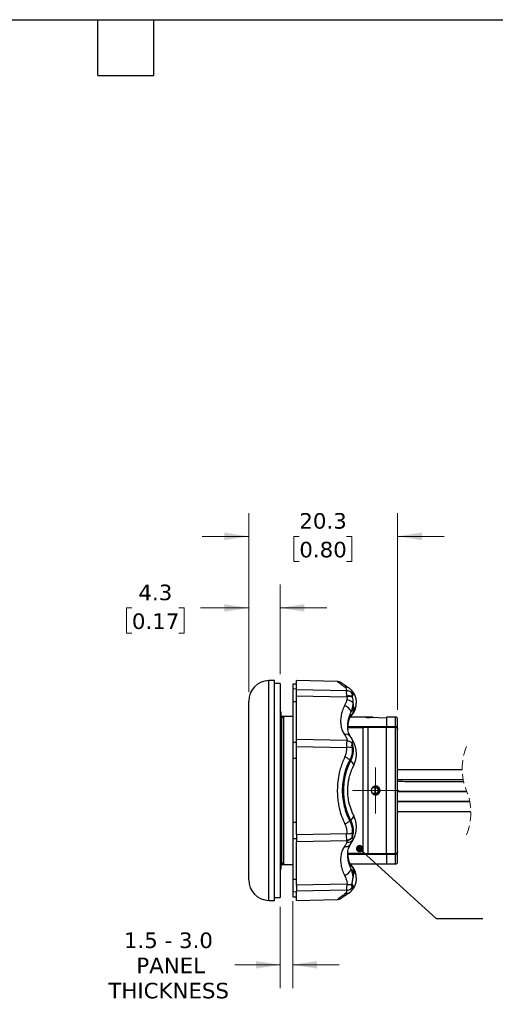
# Model space of a CAD drawing. Header units: millimetres. Extents: x 6 to 273, y 6 to 210.
# Tile 3 of 5: x 125 to 190, y 75 to 210. Entities that reach past the tile are written whole.
import ezdxf

# ---------------------------------------------------------------- set-up
doc = ezdxf.new("R2010")
doc.units = ezdxf.units.MM
doc.linetypes.add('SLD-Dashed', pattern=[1.905, 1.27, -0.635])
doc.linetypes.add('SLD-Solid', pattern=[0])
doc.layers.add('TEXT', color=140, linetype='SLD-Solid', lineweight=25)
doc.styles.add('SLDTEXTSTYLE0', font='VERDANA.TTF')
doc.styles.get("Standard").update_dxf_attribs({"font": 'VERDANA.TTF'})
doc.dimstyles.new('SLDDIMSTYLE2', dxfattribs={"dimtxt": 2.158008, "dimasz": 3.302, "dimexe": 0, "dimexo": 0.0625, "dimgap": 0.539502, "dimtad": 0, "dimtih": 1, "dimtoh": 1, "dimrnd": 1e-09, "dimzin": 12, "dimdsep": 46, "dimtxsty": 'SLDTEXTSTYLE0', "dimsah": 1, "dimcen": 0.09, "dimadec": 0, "dimazin": 3, "dimtfac": 1, "dimtmove": 0, "dimatfit": 0, "dimfxl": 0, "dimfrac": 2, "dimtolj": 1, "dimtzin": 12, "dimarcsym": 0})
doc.dimstyles.new('SLDDIMSTYLE4', dxfattribs={"dimtxt": 0.18, "dimasz": 1.016, "dimexe": 0, "dimexo": 0.0625, "dimgap": 0, "dimtad": 0, "dimtih": 1, "dimtoh": 1, "dimdec": 0, "dimrnd": 1e-09, "dimzin": 0, "dimdsep": 46, "dimtxsty": 'Standard', "dimblk1": 'DOT', "dimblk2": 'DOT', "dimsah": 1, "dimcen": 0.09, "dimadec": 0, "dimazin": 0, "dimtfac": 1.016, "dimtdec": 0, "dimtofl": 0, "dimtmove": 0, "dimatfit": 3, "dimldrblk": 'DOT', "dimfxl": 0, "dimfrac": 2, "dimtolj": 1, "dimtzin": 0, "dimarcsym": 0})

# ---------------------------------------------------------------- blocks, each defined once
blk = doc.blocks.new('_D_2')
at = {"color": 7, "linetype": 'SLD-Solid', "lineweight": 0}
for p, q in [((160.74, 88.62), (160.74, 77.56)), ((162.44, 89.4), (162.44, 77.56)), ((160.74, 80.74), (154.53, 80.74)), ((162.44, 80.74), (168.79, 80.74))]:
    blk.add_line(p, q, dxfattribs=at)
at = {"color": 7, "linetype": 'SLD-Solid', "lineweight": 18}
for points in [[(160.74, 80.74), (157.44, 81.25), (157.44, 80.23)], [(162.44, 80.74), (165.74, 80.23), (165.74, 81.25)]]:
    blk.add_solid(points, dxfattribs=at)
at = {"color": 7, "linetype": 'SLD-Solid', "lineweight": 18, "char_height": 2.117, "attachment_point": 1, "style": 'SLDTEXTSTYLE0'}
for s, insert in [('1.5 - 3.0', (139.43, 85.14)), ('PANEL', (141.13, 81.71)), ('THICKNESS', (137.31, 78.28))]:
    blk.add_mtext(s, dxfattribs=dict(at, insert=insert))
blk = doc.blocks.new('_D_3')
at = {"color": 7, "linetype": 'SLD-Solid', "lineweight": 0}
for p, q in [((156.44, 117.94), (156.44, 132.55)), ((160.74, 120.36), (160.74, 132.55)), ((140.52, 129.38), (139.79, 129.38)), ((139.79, 129.38), (139.79, 125.95)), ((146.93, 129.38), (147.65, 129.38)), ((147.65, 129.38), (147.65, 125.95)), ((156.44, 129.38), (149.85, 129.38)), ((160.74, 129.38), (167.09, 129.38)), ((139.79, 125.95), (140.52, 125.95)), ((147.65, 125.95), (146.93, 125.95))]:
    blk.add_line(p, q, dxfattribs=at)
at = {"color": 7, "linetype": 'SLD-Solid', "lineweight": 18}
for points in [[(156.44, 129.38), (153.14, 129.88), (153.14, 128.87)], [(160.74, 129.38), (164.04, 128.87), (164.04, 129.88)]]:
    blk.add_solid(points, dxfattribs=at)
at = {"color": 7, "linetype": 'SLD-Solid', "lineweight": 18, "char_height": 2.117, "attachment_point": 1, "style": 'SLDTEXTSTYLE0'}
for s, insert in [('4.3', (141.41, 132.55)), ('0.17', (140.52, 128.63))]:
    blk.add_mtext(s, dxfattribs=dict(at, insert=insert))
blk = doc.blocks.new('_D_4')
at = {"color": 7, "linetype": 'SLD-Solid', "lineweight": 0}
for p, q in [((156.44, 117.94), (156.44, 142.31)), ((176.74, 115.47), (176.74, 142.31)), ((156.44, 139.13), (150.09, 139.13)), ((163.34, 139.13), (162.61, 139.13)), ((162.61, 139.13), (162.61, 135.7)), ((169.75, 139.13), (170.48, 139.13)), ((170.48, 139.13), (170.48, 135.7)), ((176.74, 139.13), (183.09, 139.13)), ((162.61, 135.7), (163.34, 135.7)), ((170.48, 135.7), (169.75, 135.7))]:
    blk.add_line(p, q, dxfattribs=at)
at = {"color": 7, "linetype": 'SLD-Solid', "lineweight": 18}
for points in [[(156.44, 139.13), (153.14, 139.64), (153.14, 138.62)], [(176.74, 139.13), (180.04, 138.62), (180.04, 139.64)]]:
    blk.add_solid(points, dxfattribs=at)
at = {"color": 7, "linetype": 'SLD-Solid', "lineweight": 18, "char_height": 2.117, "attachment_point": 1, "style": 'SLDTEXTSTYLE0'}
for s, insert in [('20.3', (163.34, 142.3)), ('0.80', (163.34, 138.39))]:
    blk.add_mtext(s, dxfattribs=dict(at, insert=insert))
blk = doc.blocks.new('_Dot')
at = {"color": 0, "linetype": 'ByBlock', "lineweight": -2}
blk.add_line((-0.5, 0), (-1, 0), dxfattribs=at)
at = {"color": 0, "linetype": 'ByBlock', "const_width": 0.5}
blk.add_lwpolyline([(-0.25, 0, 1), (0.25, 0, 1)], format="xyb", close=True, dxfattribs=at)
blk = doc.blocks.new('SW_CENTERMARKSYMBOL_0')
at = {"color": 0, "linetype": 'SLD-Solid', "lineweight": 18}
for p, q in [((0, 2.54), (0, 3.14)), ((0, 0), (0, 2.54)), ((-2.54, 0), (-3.14, 0)), ((0, 0), (-2.54, 0)), ((0, 0), (0, -2.54)), ((0, 0), (2.54, 0)), ((2.54, 0), (3.14, 0)), ((0, -2.54), (0, -3.14))]:
    blk.add_line(p, q, dxfattribs=at)

msp = doc.modelspace()

# ---------------------------------------------------------------- linework, layer by layer
for p, q in [((159.939, 119.494), (159.198, 119.494)), ((159.198, 104.494), (159.198, 119.494)), ((159.939, 89.494), (159.939, 119.494)), ((168.513, 119.346), (162.939, 119.492)), ((162.939, 118.234), (162.939, 119.492)), ((160.739, 119.094), (159.939, 119.094)), ((160.739, 119.094), (160.739, 89.894)), ((162.939, 119.003), (162.439, 118.994)), ((162.439, 118.994), (162.439, 118.318)), ((162.939, 118.331), (162.439, 118.318)), ((162.439, 118.318), (162.439, 116.624)), ((169.793, 118.096), (162.939, 118.234)), ((162.939, 117.413), (162.939, 118.234)), ((170.395, 118.204), (170.411, 118.187)), ((162.939, 117.413), (169.824, 117.277)), ((162.939, 111.431), (162.939, 117.413)), ((169.815, 117.364), (169.824, 117.277)), ((170.526, 117.293), (170.553, 117.216)), ((170.529, 118.055), (170.551, 118.036)), ((156.439, 104.494), (156.439, 116.673)), ((162.439, 116.624), (162.939, 116.633)), ((162.439, 116.624), (162.439, 111.056)), ((170.398, 115.207), (170.731, 115.57)), ((170.731, 115.57), (170.661, 115.101)), ((170.968, 115.643), (170.961, 115.619)), ((170.962, 115.619), (170.968, 115.643)), ((170.986, 115.639), (171.077, 116.088)), ((170.986, 115.639), (171.077, 116.087)), ((171.057, 116.083), (171.082, 116.164)), ((160.814, 115.223), (160.739, 115.362)), ((160.814, 115.223), (160.814, 93.766)), ((161.095, 114.594), (160.839, 114.594)), ((160.963, 114.331), (160.839, 114.335)), ((160.963, 94.657), (160.963, 114.331)), ((161.312, 114.594), (161.095, 114.594)), ((161.241, 94.487), (161.241, 114.501)), ((161.312, 114.569), (161.312, 114.594)), ((162.439, 114.594), (161.312, 114.594)), ((162.439, 114.569), (161.312, 114.569)), ((172.239, 114.494), (170.301, 114.494)), ((170.352, 114.587), (170.527, 114.801)), ((170.352, 114.587), (170.527, 114.801)), ((170.661, 115.101), (170.438, 114.835)), ((172.239, 114.492), (172.239, 114.494)), ((172.939, 114.497), (172.339, 114.497)), ((172.339, 114.495), (172.339, 114.497)), ((172.939, 114.497), (172.939, 114.434)), ((173.117, 114.418), (172.939, 114.434)), ((173.543, 114.409), (173.414, 114.44)), ((173.414, 114.44), (173.414, 114.412)), ((176.441, 114.497), (175.239, 114.507)), ((175.239, 114.507), (175.239, 113.221)), ((176.441, 113.212), (176.441, 114.497)), ((176.739, 112.95), (176.739, 114.197)), ((169.945, 113.21), (175.239, 113.21)), ((169.945, 113.147), (175.239, 113.147)), ((172.024, 113.018), (169.956, 113.018)), ((172.739, 113.095), (172.024, 113.018)), ((172.024, 95.971), (172.024, 113.018)), ((172.739, 95.893), (172.739, 113.095)), ((175.239, 113.095), (172.739, 113.095)), ((175.239, 113.221), (176.441, 113.212)), ((175.239, 113.221), (175.239, 113.16)), ((176.441, 113.149), (175.239, 113.16)), ((175.239, 113.16), (175.239, 113.122)), ((175.239, 113.122), (175.239, 113.108)), ((175.239, 113.122), (176.441, 113.112)), ((175.239, 113.095), (175.239, 113.108)), ((175.239, 95.893), (175.239, 113.095)), ((176.441, 113.212), (176.441, 113.149)), ((176.441, 113.112), (176.441, 113.149)), ((176.441, 95.877), (176.441, 113.112)), ((176.739, 112.85), (176.739, 112.95)), ((176.739, 112.818), (176.739, 112.85)), ((176.739, 96.17), (176.739, 112.818)), ((169.825, 111.302), (162.939, 111.431)), ((162.939, 110.508), (162.939, 111.431)), ((162.939, 111.051), (162.439, 111.056)), ((162.439, 111.056), (162.439, 108.87)), ((162.939, 110.508), (169.793, 110.374)), ((162.939, 98.481), (162.939, 110.508)), ((170.521, 110.939), (170.526, 110.888)), ((170.605, 111.322), (170.636, 111.225)), ((170.705, 111.137), (170.611, 111.323)), ((162.439, 108.87), (162.439, 100.119)), ((162.939, 108.859), (162.439, 108.87)), ((170.329, 108.554), (170.211, 108.66)), ((170.731, 107.849), (170.756, 107.9)), ((170.762, 107.959), (170.756, 107.9)), ((173.609, 104.925), (173.681, 104.925)), ((173.609, 104.925), (173.609, 104.064)), ((173.69, 105.024), (173.639, 105.028)), ((173.681, 104.064), (173.681, 104.925)), ((174.082, 104.815), (174.082, 104.982)), ((174.153, 104.677), (174.082, 104.815)), ((174.153, 104.677), (174.153, 104.92)), ((156.439, 92.316), (156.439, 104.494)), ((159.198, 89.494), (159.198, 104.494)), ((173.681, 104.064), (173.609, 104.064)), ((173.639, 103.961), (173.69, 103.964)), ((174.082, 104.174), (174.153, 104.312)), ((174.082, 104.012), (174.082, 104.174)), ((174.153, 104.062), (174.153, 104.312)), ((176.739, 104.396), (186.158, 104.389)), ((186.181, 104.33), (176.739, 104.326)), ((176.739, 103.026), (186.568, 103.031)), ((186.586, 102.938), (176.739, 102.915)), ((170.756, 101.089), (170.731, 101.14)), ((170.756, 101.089), (170.762, 101.027)), ((176.739, 101.615), (186.725, 101.639)), ((162.939, 100.129), (162.439, 100.119)), ((162.439, 100.119), (162.439, 97.932)), ((170.329, 100.435), (170.211, 100.329)), ((170.314, 100.465), (170.329, 100.435)), ((162.939, 98.481), (169.793, 98.614)), ((162.939, 98.481), (162.939, 97.558)), ((170.526, 98.1), (170.553, 98.069)), ((162.439, 97.932), (162.939, 97.938)), ((162.439, 97.932), (162.439, 92.365)), ((162.939, 97.558), (169.824, 97.687)), ((162.939, 91.575), (162.939, 97.558)), ((169.815, 97.741), (169.824, 97.687)), ((170.636, 97.764), (170.605, 97.669)), ((170.611, 97.666), (170.705, 97.852)), ((175.239, 95.842), (169.942, 95.842)), ((175.239, 95.779), (169.943, 95.779)), ((169.948, 95.971), (172.024, 95.971)), ((172.024, 95.971), (172.739, 95.893)), ((172.739, 95.893), (175.239, 95.893)), ((175.239, 95.881), (175.239, 95.893)), ((175.239, 95.881), (175.239, 95.866)), ((176.441, 95.877), (175.239, 95.866)), ((175.239, 95.866), (175.239, 95.829)), ((175.239, 95.829), (176.441, 95.839)), ((175.239, 95.829), (175.239, 95.768)), ((176.441, 95.777), (175.239, 95.768)), ((175.239, 95.768), (175.239, 94.481)), ((176.441, 95.839), (176.441, 95.877)), ((176.441, 95.839), (176.441, 95.777)), ((176.441, 94.492), (176.441, 95.777)), ((176.739, 96.139), (176.739, 96.17)), ((176.739, 96.038), (176.739, 96.139)), ((176.739, 94.792), (176.739, 96.038)), ((160.839, 94.653), (160.963, 94.657)), ((160.839, 94.394), (161.095, 94.394)), ((161.095, 94.394), (161.312, 94.394)), ((161.312, 94.394), (161.312, 94.42)), ((161.312, 94.42), (162.439, 94.42)), ((161.312, 94.394), (162.439, 94.394)), ((170.301, 94.494), (175.239, 94.494)), ((170.527, 94.188), (170.352, 94.402)), ((170.527, 94.188), (170.352, 94.402)), ((170.438, 94.153), (170.661, 93.888)), ((175.239, 94.481), (176.441, 94.492)), ((160.739, 93.627), (160.814, 93.766)), ((170.731, 93.419), (170.398, 93.781)), ((170.661, 93.888), (170.731, 93.419)), ((170.962, 93.37), (170.968, 93.345)), ((171.077, 92.901), (170.986, 93.349)), ((171.077, 92.901), (170.986, 93.349)), ((162.939, 92.356), (162.439, 92.365)), ((162.439, 92.365), (162.439, 90.67)), ((169.825, 91.712), (162.939, 91.575)), ((162.939, 91.575), (162.939, 90.755)), ((170.521, 91.74), (170.526, 91.696)), ((162.939, 90.658), (162.439, 90.67)), ((162.439, 90.67), (162.439, 89.994)), ((162.439, 89.994), (162.939, 89.986)), ((169.793, 90.893), (162.939, 90.755)), ((162.939, 89.497), (162.939, 90.755)), ((170.075, 90.513), (170.399, 90.786)), ((170.408, 90.802), (170.395, 90.785)), ((170.395, 90.785), (170.408, 90.802)), ((170.55, 90.952), (170.529, 90.934)), ((159.198, 89.494), (159.939, 89.494)), ((159.939, 89.894), (160.739, 89.894)), ((162.939, 89.497), (168.513, 89.643))]:
    msp.add_line(p, q)
at = {"flags": 128}
for points in [[(170.537, 118.053), (170.474, 118.122), (170.41, 118.191)], [(170.537, 118.052), (170.474, 118.121), (170.41, 118.19)], [(160.814, 93.766), (160.82, 93.777), (160.825, 93.788), (160.829, 93.8), (160.833, 93.812), (160.835, 93.824), (160.837, 93.837), (160.838, 93.849), (160.839, 93.862), (160.839, 93.885), (160.839, 93.956), (160.839, 94.075), (160.839, 94.239), (160.839, 94.45), (160.839, 94.705), (160.839, 95.004), (160.839, 95.346), (160.839, 95.728), (160.839, 96.15), (160.839, 96.608), (160.839, 97.102), (160.839, 97.629), (160.839, 98.187), (160.839, 98.773), (160.839, 99.384), (160.839, 100.019), (160.839, 100.673), (160.839, 101.344), (160.839, 102.029), (160.839, 102.726), (160.839, 103.43), (160.839, 104.139), (160.839, 104.85), (160.839, 105.559), (160.839, 106.263), (160.839, 106.959), (160.839, 107.645), (160.839, 108.316), (160.839, 108.97), (160.839, 109.604), (160.839, 110.216), (160.839, 110.802), (160.839, 111.359), (160.839, 111.886), (160.839, 112.38), (160.839, 112.839), (160.839, 113.261), (160.839, 113.643), (160.839, 113.984), (160.839, 114.283), (160.839, 114.539), (160.839, 114.749), (160.839, 114.914), (160.839, 115.032), (160.839, 115.103), (160.839, 115.127)], [(175.239, 114.366), (174.152, 114.394), (173.065, 114.42)], [(170.731, 107.849), (170.747, 107.906), (170.743, 107.973), (170.719, 108.049), (170.675, 108.132), (170.612, 108.222), (170.53, 108.318), (170.43, 108.419), (170.314, 108.523)], [(173.681, 104.925), (173.682, 104.943), (173.684, 104.961), (173.686, 104.977), (173.687, 104.992), (173.688, 105.004), (173.689, 105.014), (173.69, 105.02), (173.69, 105.024)], [(173.69, 103.965), (173.69, 103.968), (173.689, 103.975), (173.688, 103.985), (173.687, 103.997), (173.686, 104.012), (173.684, 104.028), (173.682, 104.046), (173.681, 104.064)], [(170.314, 100.465), (170.43, 100.57), (170.53, 100.671), (170.612, 100.767), (170.675, 100.857), (170.719, 100.94), (170.743, 101.016), (170.747, 101.083), (170.731, 101.14)], [(170.41, 90.798), (170.474, 90.867), (170.537, 90.936)], [(170.41, 90.798), (170.474, 90.867), (170.537, 90.936)]]:
    msp.add_lwpolyline(points, dxfattribs=at)
for centre, radius, start, end in [((159.248, 116.673), 2.809, 91.00005, 179.99997), ((169.735, 117.031), 1.067, 40.91807, 86.8988), ((170.047, 116.102), 1.284, 68.11861, 100.44894), ((169.595, 115.381), 1.498, 45.92394, 81.52992), ((170.081, 115.948), 1.353, 69.58499, 100.94251), ((169.236, 114.84), 1.219, 17.54238, 78.19012), ((168.862, 115.82), 1.886, 352.36708, 19.74309), ((160.639, 115.127), 0.2, 0.00137, 28.54537), ((161.095, 114.198), 0.396, 90.02574, 130.26235), ((161.234, 114.2), 0.301, 88.72443, 154.25417), ((169.915, 114.878), 0.525, 326.49468, 355.34762), ((170.13, 115.159), 0.535, 318.09963, 353.72235), ((172.941, 112.497), 2, 76.34352, 90.07511), ((176.439, 114.197), 0.3, 0.00002, 89.50002), ((176.457, 112.93), 0.282, 4.15333, 93.20476), ((176.439, 112.85), 0.3, 0.06923, 89.57043), ((169.688, 111.38), 0.77, 35.63171, 105.29379), ((169.97, 108.623), 1.76, 71.06075, 95.77386), ((170.404, 110.971), 0.344, 28.08917, 47.43762), ((173.639, 104.494), 0.533, 275.56413, 84.43587), ((169.97, 100.366), 1.76, 264.22614, 288.93925), ((169.667, 98.916), 1.184, 277.15927, 316.47226), ((169.689, 98.832), 1.153, 276.75659, 318.56341), ((169.688, 97.608), 0.77, 254.69891, 324.48981), ((169.93, 98.334), 0.907, 262.72114, 321.10363), ((170.403, 98.018), 0.345, 312.57148, 330.8714), ((176.439, 96.139), 0.3, 270.42957, 359.93077), ((176.457, 96.059), 0.282, 266.79524, 355.84667), ((161.095, 94.791), 0.396, 229.73765, 269.97426), ((161.234, 94.788), 0.301, 205.74583, 271.27557), ((169.915, 94.111), 0.525, 4.65278, 33.4726), ((170.13, 93.83), 0.535, 6.27765, 41.90037), ((176.439, 94.792), 0.3, 270.49998, 359.99998), ((169.236, 94.149), 1.219, 281.80992, 342.45764), ((168.862, 93.169), 1.886, 340.25703, 7.63279), ((159.248, 92.316), 2.809, 180.00003, 268.99995), ((169.735, 91.958), 1.067, 273.10156, 319.08225)]:
    msp.add_arc(centre, radius, start, end)
at = {"color": 7, "linetype": 'SLD-Dashed', "lineweight": 18}
for centre, start, end in [((193.33, 107.467), 157.38014, 202.61986), ((178.923, 101.464), 337.38014, 22.61986)]:
    msp.add_arc(centre, 7.804, start, end, dxfattribs=at)
for points, knots in [([(169.048, 119.174), (168.964, 119.222), (168.796, 119.319), (168.604, 119.337), (168.509, 119.346)], [0, 0, 0, 0, 0.5035025, 1, 1, 1, 1]), ([(168.513, 119.346), (168.523, 119.338), (168.562, 119.309), (168.651, 119.242), (168.837, 119.104), (169.142, 118.881), (169.401, 118.698), (169.551, 118.592)], [0, 0, 0, 0, 0.0283704, 0.1150074, 0.259304, 0.5704905, 1, 1, 1, 1]), ([(170.077, 118.475), (169.934, 118.57), (169.68, 118.738), (169.36, 118.956), (169.161, 119.095), (169.071, 119.158), (169.049, 119.174)], [0, 0, 0, 0, 0.4136955, 0.7349731, 0.9342375, 1, 1, 1, 1]), ([(170.076, 118.476), (170.023, 118.505), (169.917, 118.565), (169.735, 118.604), (169.612, 118.596), (169.551, 118.592)], [0, 0, 0, 0, 0.3283293, 0.6632318, 1, 1, 1, 1]), ([(169.793, 118.096), (169.798, 118.142), (169.809, 118.233), (169.765, 118.37), (169.677, 118.494), (169.595, 118.558), (169.551, 118.592)], [0, 0, 0, 0, 0.2348534, 0.4664345, 0.715264, 1, 1, 1, 1]), ([(169.815, 117.364), (169.801, 117.507), (169.777, 117.75), (169.788, 117.995), (169.793, 118.096)], [0, 0, 0, 0, 0.58626122, 1, 1, 1, 1]), ([(170.399, 118.203), (170.343, 118.259), (170.264, 118.338), (170.151, 118.425), (170.098, 118.461), (170.072, 118.479)], [0, 0, 0, 0, 0.5541362, 0.7771439, 1, 1, 1, 1]), ([(170.411, 118.187), (170.416, 118.183), (170.45, 118.149), (170.507, 118.057), (170.564, 117.905), (170.549, 117.788), (170.541, 117.729)], [0, 0, 0, 0, 0.0411236, 0.2929382, 0.6458873, 1, 1, 1, 1]), ([(169.815, 116.862), (169.796, 116.796), (169.755, 116.652), (169.677, 116.454), (169.585, 116.244), (169.521, 116.11), (169.485, 116.033)], [0, 0, 0, 0, 0.23067, 0.5018502, 0.7141857, 1, 1, 1, 1]), ([(169.824, 117.277), (169.835, 117.21), (169.858, 117.071), (169.83, 116.933), (169.815, 116.862)], [0, 0, 0, 0, 0.4846063, 1, 1, 1, 1]), ([(170.541, 117.729), (170.531, 117.666), (170.507, 117.521), (170.519, 117.375), (170.526, 117.293)], [0, 0, 0, 0, 0.4376109, 1, 1, 1, 1]), ([(170.551, 118.036), (170.551, 118.035), (170.616, 117.978), (170.685, 117.807), (170.677, 117.532), (170.578, 117.376), (170.526, 117.293)], [0, 0, 0, 0, 0.0013328, 0.3223481, 0.6384604, 1, 1, 1, 1]), ([(171.074, 116.071), (171.098, 116.248), (171.148, 116.604), (171.06, 117.139), (170.865, 117.636), (170.649, 117.91), (170.543, 118.045)], [0, 0, 0, 0, 0.2522139, 0.5071378, 0.7584449, 1, 1, 1, 1]), ([(170.553, 117.216), (170.589, 117.088), (170.658, 116.84), (170.643, 116.582), (170.636, 116.457)], [0, 0, 0, 0, 0.5144545, 1, 1, 1, 1]), ([(169.485, 116.033), (169.382, 115.796), (169.183, 115.337), (169.009, 114.627), (168.945, 113.94), (169.003, 113.285), (169.173, 112.667), (169.381, 112.304), (169.485, 112.123)], [0, 0, 0, 0, 0.188964, 0.366859, 0.5344438, 0.6934544, 0.8472857, 1, 1, 1, 1]), ([(170.636, 116.457), (170.628, 116.304), (170.611, 116.01), (170.519, 115.593), (170.437, 115.333), (170.398, 115.207)], [0, 0, 0, 0, 0.3596411, 0.6909503, 1, 1, 1, 1]), ([(170.576, 114.868), (170.667, 114.977), (170.856, 115.205), (170.941, 115.488), (170.985, 115.635)], [0, 0, 0, 0, 0.4824813, 1, 1, 1, 1]), ([(170.961, 115.619), (170.948, 115.554), (170.906, 115.353), (170.76, 115.203), (170.661, 115.101)], [0, 0, 0, 0, 0.3210934, 1, 1, 1, 1]), ([(171.056, 116.078), (171.039, 116.004), (170.994, 115.799), (170.833, 115.659), (170.731, 115.57)], [0, 0, 0, 0, 0.36324858, 1, 1, 1, 1]), ([(160.963, 114.331), (160.972, 114.358), (160.991, 114.415), (161.052, 114.495), (161.132, 114.554), (161.223, 114.588), (161.281, 114.592), (161.312, 114.594)], [0, 0, 0, 0, 0.17944916, 0.38084066, 0.63511029, 0.80316219, 1, 1, 1, 1]), ([(161.241, 114.501), (161.243, 114.516), (161.246, 114.535), (161.262, 114.554), (161.276, 114.563), (161.29, 114.567), (161.302, 114.569), (161.308, 114.569), (161.312, 114.569)], [0, 0, 0, 0, 0.37505488, 0.52459625, 0.67162544, 0.82701918, 0.9108817, 1, 1, 1, 1]), ([(169.976, 112.766), (169.959, 112.918), (169.919, 113.277), (169.978, 113.865), (170.126, 114.534), (170.305, 114.976), (170.398, 115.207)], [0, 0, 0, 0, 0.1821709, 0.4308252, 0.7027584, 1, 1, 1, 1]), ([(170.438, 114.835), (170.369, 114.728), (170.221, 114.502), (170.068, 114.101), (169.959, 113.638), (169.946, 113.306), (169.939, 113.131)], [0, 0, 0, 0, 0.212078, 0.4478642, 0.7098349, 1, 1, 1, 1]), ([(169.969, 113.539), (169.982, 113.635), (170.016, 113.864), (170.132, 114.225), (170.277, 114.464), (170.352, 114.587)], [0, 0, 0, 0, 0.2561481, 0.6185506, 1, 1, 1, 1]), ([(173.065, 114.42), (172.96, 114.424), (172.769, 114.432), (172.513, 114.444), (172.354, 114.481), (172.257, 114.473), (172.239, 114.491), (172.239, 114.492)], [0, 0, 0, 0, 0.380362, 0.695058, 0.9085286, 0.9976665, 1, 1, 1, 1]), ([(172.339, 114.495), (172.357, 114.491), (172.429, 114.474), (172.586, 114.461), (172.767, 114.444), (172.895, 114.437), (172.939, 114.434)], [0, 0, 0, 0, 0.0951743, 0.3654479, 0.7820093, 1, 1, 1, 1]), ([(169.939, 113.131), (169.938, 113.241), (169.938, 113.36), (169.958, 113.476), (169.96, 113.485)], [0, 0, 0, 0, 0.9219204, 1, 1, 1, 1]), ([(170.314, 111.829), (170.242, 111.959), (170.109, 112.203), (169.999, 112.578), (169.946, 112.913), (169.941, 113.123), (169.939, 113.22)], [0, 0, 0, 0, 0.30425503, 0.56894889, 0.79952341, 1, 1, 1, 1]), ([(176.441, 113.112), (176.48, 113.108), (176.538, 113.101), (176.608, 113.063), (176.664, 113.017), (176.707, 112.957), (176.734, 112.885), (176.737, 112.842), (176.739, 112.818)], [0, 0, 0, 0, 0.2474093, 0.3763995, 0.5083303, 0.717071, 0.8493687, 1, 1, 1, 1]), ([(169.485, 112.123), (169.572, 111.986), (169.698, 111.787), (169.856, 111.512), (169.835, 111.369), (169.825, 111.302)], [0, 0, 0, 0, 0.5390149, 0.7831497, 1, 1, 1, 1]), ([(170.61, 111.32), (170.566, 111.401), (170.472, 111.573), (170.369, 111.74), (170.314, 111.829)], [0, 0, 0, 0, 0.4665878, 1, 1, 1, 1]), ([(169.551, 109.078), (169.596, 109.182), (169.686, 109.389), (169.767, 109.716), (169.809, 110.046), (169.798, 110.265), (169.793, 110.374)], [0, 0, 0, 0, 0.2546718, 0.5066201, 0.7544534, 1, 1, 1, 1]), ([(169.825, 111.302), (169.815, 111.243), (169.793, 111.112), (169.784, 110.894), (169.783, 110.644), (169.789, 110.467), (169.793, 110.374)], [0, 0, 0, 0, 0.19317072, 0.42844403, 0.69991366, 1, 1, 1, 1]), ([(169.825, 111.302), (169.89, 111.29), (170.022, 111.265), (170.208, 111.185), (170.38, 111.078), (170.475, 110.985), (170.521, 110.939)], [0, 0, 0, 0, 0.2471137, 0.5014966, 0.7550871, 1, 1, 1, 1]), ([(170.541, 110.288), (170.549, 110.149), (170.563, 109.87), (170.505, 109.453), (170.394, 109.044), (170.272, 108.788), (170.211, 108.66)], [0, 0, 0, 0, 0.2476545, 0.495894, 0.7474567, 1, 1, 1, 1]), ([(170.526, 110.888), (170.578, 110.697), (170.685, 110.309), (170.685, 109.7), (170.576, 109.101), (170.411, 108.735), (170.329, 108.554)], [0, 0, 0, 0, 0.24697504, 0.49996095, 0.75258711, 1, 1, 1, 1]), ([(170.541, 110.288), (170.53, 110.4), (170.509, 110.6), (170.521, 110.8), (170.526, 110.888)], [0, 0, 0, 0, 0.56160013, 1, 1, 1, 1]), ([(170.521, 110.939), (170.524, 110.959), (170.529, 110.997), (170.557, 111.058), (170.588, 111.119), (170.613, 111.18), (170.63, 111.212), (170.636, 111.225)], [0, 0, 0, 0, 0.1970243, 0.3675105, 0.6451525, 0.8610695, 1, 1, 1, 1]), ([(170.771, 107.953), (170.83, 108.089), (170.947, 108.358), (171.058, 108.782), (171.119, 109.209), (171.127, 109.633), (171.085, 110.045), (171.006, 110.396), (170.911, 110.686), (170.817, 110.918), (170.743, 111.063), (170.707, 111.133)], [0, 0, 0, 0, 0.134216, 0.2660805, 0.3969128, 0.525637, 0.6509449, 0.7728837, 0.8517975, 0.9286233, 1, 1, 1, 1]), ([(169.551, 109.078), (169.443, 108.841), (169.227, 108.369), (168.973, 107.633), (168.736, 106.746), (168.552, 105.698), (168.526, 104.896), (168.513, 104.494)], [0, 0, 0, 0, 0.1647387, 0.3286054, 0.4921487, 0.7459609, 1, 1, 1, 1]), ([(170.211, 108.66), (170.167, 108.697), (170.072, 108.775), (169.912, 108.882), (169.737, 108.986), (169.612, 109.048), (169.551, 109.078)], [0, 0, 0, 0, 0.2200405, 0.4701212, 0.7356965, 1, 1, 1, 1]), ([(170.211, 108.66), (170.058, 108.342), (169.751, 107.701), (169.437, 106.669), (169.238, 105.597), (169.172, 104.5), (169.237, 103.402), (169.435, 102.328), (169.749, 101.293), (170.057, 100.649), (170.211, 100.329)], [0, 0, 0, 0, 0.1222491, 0.2459823, 0.3727288, 0.4992788, 0.62618, 0.752863, 0.8770199, 1, 1, 1, 1]), ([(170.314, 108.523), (170.17, 108.214), (169.88, 107.591), (169.583, 106.591), (169.394, 105.552), (169.332, 104.49), (169.395, 103.428), (169.584, 102.392), (169.881, 101.394), (170.17, 100.773), (170.314, 100.465)], [0, 0, 0, 0, 0.1222151, 0.2464187, 0.3735151, 0.5004559, 0.6274974, 0.754469, 0.8782018, 1, 1, 1, 1]), ([(170.731, 101.14), (170.647, 101.317), (170.483, 101.665), (170.292, 102.2), (170.11, 102.845), (169.974, 103.608), (169.927, 104.395), (169.954, 105.079), (170.023, 105.665), (170.155, 106.325), (170.371, 107.065), (170.609, 107.583), (170.731, 107.849)], [0, 0, 0, 0, 0.0842935, 0.1658885, 0.2447848, 0.3732504, 0.4998311, 0.5838136, 0.6686149, 0.7542348, 0.8740653, 1, 1, 1, 1]), ([(170.314, 108.523), (170.316, 108.528), (170.321, 108.538), (170.326, 108.549), (170.329, 108.554)], [0, 0, 0, 0, 0.5000358, 1, 1, 1, 1]), ([(170.329, 108.554), (170.404, 108.49), (170.541, 108.376), (170.685, 108.199), (170.778, 108.057), (170.765, 107.979), (170.762, 107.959)], [0, 0, 0, 0, 0.3848606, 0.6950838, 0.9192416, 1, 1, 1, 1]), ([(185.528, 107.296), (185.338, 107.296), (184.949, 107.297), (184.319, 107.299), (183.592, 107.301), (182.733, 107.303), (181.741, 107.305), (180.623, 107.307), (179.38, 107.309), (178.073, 107.31), (177.178, 107.311), (176.739, 107.311)], [0, 0, 0, 0, 0.0646703, 0.1328194, 0.2152086, 0.3128539, 0.4257552, 0.5539128, 0.6946319, 0.8500675, 1, 1, 1, 1]), ([(173.675, 105.091), (173.696, 105.093), (173.784, 105.099), (173.941, 105.071), (174.12, 104.972), (174.257, 104.819), (174.335, 104.629), (174.346, 104.424), (174.289, 104.227), (174.169, 104.06), (174.002, 103.942), (173.849, 103.899), (173.693, 103.891), (173.536, 103.917), (173.357, 104.017), (173.22, 104.17), (173.142, 104.36), (173.131, 104.565), (173.189, 104.762), (173.308, 104.928), (173.476, 105.05), (173.608, 105.077), (173.675, 105.091)], [0, 0, 0, 0, 0.0170827, 0.0707166, 0.124335, 0.1780036, 0.2317195, 0.2853851, 0.3389814, 0.3925973, 0.4462913, 0.5, 0.5170829, 0.5707165, 0.624335, 0.6780036, 0.7317196, 0.7853852, 0.8389815, 0.8925974, 0.9462913, 1, 1, 1, 1]), ([(173.184, 104.706), (173.191, 104.72), (173.213, 104.762), (173.291, 104.843), (173.428, 104.925), (173.551, 104.925), (173.609, 104.925)], [0, 0, 0, 0, 0.0936987, 0.2828099, 0.6578007, 1, 1, 1, 1]), ([(173.334, 104.937), (173.372, 104.96), (173.466, 105.014), (173.574, 105.023), (173.639, 105.028)], [0, 0, 0, 0, 0.4081845, 1, 1, 1, 1]), ([(174.082, 104.815), (174.041, 104.861), (173.959, 104.954), (173.798, 105.026), (173.628, 105.048), (173.488, 105.032), (173.415, 104.988), (173.394, 104.975)], [0, 0, 0, 0, 0.2380451, 0.4761414, 0.6666879, 0.9043028, 1, 1, 1, 1]), ([(173.609, 104.925), (173.61, 104.933), (173.612, 104.948), (173.619, 104.97), (173.628, 104.988), (173.642, 105.006), (173.661, 105.021), (173.679, 105.023), (173.686, 105.025)], [0, 0, 0, 0, 0.1768283, 0.34076097, 0.48877295, 0.61989548, 0.83419791, 1, 1, 1, 1]), ([(173.681, 104.925), (173.731, 104.915), (173.836, 104.893), (173.967, 104.791), (174.052, 104.652), (174.08, 104.494), (174.052, 104.337), (173.967, 104.197), (173.836, 104.095), (173.731, 104.074), (173.681, 104.064)], [0, 0, 0, 0, 0.1206601, 0.25, 0.3793396, 0.5, 0.6206604, 0.75, 0.8793399, 1, 1, 1, 1]), ([(174.153, 104.677), (174.169, 104.617), (174.2, 104.495), (174.169, 104.373), (174.153, 104.312)], [0, 0, 0, 0, 0.4942349, 1, 1, 1, 1]), ([(176.739, 106.011), (177.107, 106.011), (177.891, 106.011), (179.044, 106.009), (180.152, 106.008), (181.121, 106.006), (181.995, 106.005), (182.814, 106.003), (183.628, 106.001), (184.443, 105.999), (185.123, 105.997), (185.532, 105.996), (185.666, 105.995)], [0, 0, 0, 0, 0.12386337, 0.26345523, 0.38751618, 0.49604632, 0.58904577, 0.68123817, 0.77137895, 0.86263379, 0.95500265, 1, 1, 1, 1]), ([(185.731, 105.691), (185.474, 105.692), (185.017, 105.692), (184.319, 105.693), (183.591, 105.693), (182.733, 105.694), (181.741, 105.695), (180.622, 105.695), (179.379, 105.696), (178.073, 105.696), (177.178, 105.697), (176.739, 105.697)], [0, 0, 0, 0, 0.0857906, 0.1524027, 0.2329343, 0.3283767, 0.4387299, 0.5639941, 0.7015355, 0.8534604, 1, 1, 1, 1]), ([(168.513, 104.494), (168.519, 104.227), (168.53, 103.693), (168.623, 102.896), (168.794, 101.99), (169.077, 100.98), (169.392, 100.268), (169.551, 99.91)], [0, 0, 0, 0, 0.1692362, 0.3381361, 0.5071213, 0.7528682, 1, 1, 1, 1]), ([(173.609, 104.064), (173.551, 104.064), (173.428, 104.064), (173.292, 104.146), (173.216, 104.223), (173.196, 104.261), (173.191, 104.271)], [0, 0, 0, 0, 0.3520716, 0.7378807, 0.9315182, 1, 1, 1, 1]), ([(173.639, 103.961), (173.574, 103.966), (173.466, 103.975), (173.372, 104.029), (173.334, 104.051)], [0, 0, 0, 0, 0.5918155, 1, 1, 1, 1]), ([(173.415, 103.998), (173.469, 103.978), (173.542, 103.951), (173.68, 103.945), (173.822, 103.969), (173.978, 104.052), (174.049, 104.136), (174.082, 104.174)], [0, 0, 0, 0, 0.2310153, 0.3094949, 0.5555971, 0.8016206, 1, 1, 1, 1]), ([(173.686, 103.964), (173.679, 103.965), (173.661, 103.968), (173.642, 103.983), (173.628, 104.001), (173.619, 104.019), (173.612, 104.04), (173.61, 104.056), (173.609, 104.064)], [0, 0, 0, 0, 0.16580209, 0.38010452, 0.51122705, 0.65923903, 0.8231717, 1, 1, 1, 1]), ([(170.762, 101.027), (170.765, 101.008), (170.778, 100.931), (170.685, 100.79), (170.541, 100.613), (170.404, 100.498), (170.329, 100.435)], [0, 0, 0, 0, 0.0773244, 0.3023187, 0.6137062, 1, 1, 1, 1]), ([(170.704, 97.85), (170.746, 97.931), (170.836, 98.108), (170.95, 98.405), (171.047, 98.753), (171.112, 99.148), (171.13, 99.586), (171.087, 100.057), (170.976, 100.551), (170.841, 100.869), (170.772, 101.032)], [0, 0, 0, 0, 0.0825099, 0.17985, 0.288805, 0.4101975, 0.5431757, 0.6860779, 0.8390162, 1, 1, 1, 1]), ([(170.211, 100.329), (170.167, 100.292), (170.072, 100.213), (169.912, 100.106), (169.737, 100.002), (169.612, 99.941), (169.551, 99.91)], [0, 0, 0, 0, 0.2200294, 0.4700992, 0.735677, 1, 1, 1, 1]), ([(169.551, 99.91), (169.595, 99.807), (169.685, 99.603), (169.766, 99.277), (169.809, 98.946), (169.798, 98.725), (169.793, 98.614)], [0, 0, 0, 0, 0.25227891, 0.50187234, 0.75210839, 1, 1, 1, 1]), ([(170.211, 100.329), (170.272, 100.201), (170.393, 99.947), (170.504, 99.539), (170.563, 99.121), (170.548, 98.841), (170.541, 98.701)], [0, 0, 0, 0, 0.2512596, 0.500742, 0.751038, 1, 1, 1, 1]), ([(170.329, 100.435), (170.411, 100.253), (170.576, 99.886), (170.685, 99.287), (170.684, 98.678), (170.578, 98.291), (170.526, 98.1)], [0, 0, 0, 0, 0.2478576, 0.50129, 0.7541828, 1, 1, 1, 1]), ([(169.815, 97.741), (169.802, 97.868), (169.774, 98.159), (169.786, 98.45), (169.793, 98.614)], [0, 0, 0, 0, 0.4377555, 1, 1, 1, 1]), ([(170.541, 98.701), (170.53, 98.589), (170.509, 98.389), (170.521, 98.188), (170.526, 98.1)], [0, 0, 0, 0, 0.5616467, 1, 1, 1, 1]), ([(170.553, 98.069), (170.589, 98.02), (170.656, 97.928), (170.643, 97.816), (170.636, 97.764)], [0, 0, 0, 0, 0.5347992, 1, 1, 1, 1]), ([(169.485, 96.866), (169.381, 96.685), (169.173, 96.322), (169.003, 95.706), (168.945, 95.051), (169.008, 94.364), (169.182, 93.653), (169.382, 93.193), (169.485, 92.956)], [0, 0, 0, 0, 0.152325, 0.3059894, 0.4650683, 0.6325246, 0.8105667, 1, 1, 1, 1]), ([(169.815, 97.434), (169.796, 97.391), (169.753, 97.294), (169.675, 97.162), (169.583, 97.016), (169.521, 96.921), (169.485, 96.866)], [0, 0, 0, 0, 0.214794, 0.4813246, 0.6985879, 1, 1, 1, 1]), ([(169.824, 97.687), (169.835, 97.647), (169.857, 97.562), (169.83, 97.478), (169.815, 97.434)], [0, 0, 0, 0, 0.4722088, 1, 1, 1, 1]), ([(169.939, 95.769), (169.941, 95.866), (169.946, 96.077), (169.999, 96.412), (170.109, 96.787), (170.242, 97.029), (170.314, 97.159)], [0, 0, 0, 0, 0.201278, 0.4323654, 0.695739, 1, 1, 1, 1]), ([(170.314, 97.159), (170.369, 97.249), (170.472, 97.417), (170.567, 97.59), (170.611, 97.67)], [0, 0, 0, 0, 0.5332628, 1, 1, 1, 1]), ([(169.939, 95.858), (169.939, 95.857), (169.927, 95.683), (169.967, 95.349), (170.066, 94.886), (170.222, 94.486), (170.369, 94.26), (170.438, 94.153)], [0, 0, 0, 0, 0.000836, 0.2912832, 0.5528183, 0.7882362, 1, 1, 1, 1]), ([(170.352, 94.402), (170.277, 94.524), (170.132, 94.761), (170.012, 95.148), (169.948, 95.513), (169.942, 95.747), (169.939, 95.858)], [0, 0, 0, 0, 0.2783405, 0.5415932, 0.7847342, 1, 1, 1, 1]), ([(170.398, 93.781), (170.305, 94.013), (170.128, 94.455), (169.97, 95.126), (169.949, 95.561), (169.939, 95.769)], [0, 0, 0, 0, 0.3637165, 0.6964284, 1, 1, 1, 1]), ([(176.739, 96.17), (176.737, 96.147), (176.734, 96.103), (176.707, 96.032), (176.664, 95.971), (176.608, 95.925), (176.538, 95.888), (176.48, 95.881), (176.441, 95.877)], [0, 0, 0, 0, 0.150582, 0.2828603, 0.4916696, 0.6235672, 0.7525468, 1, 1, 1, 1]), ([(161.312, 94.394), (161.281, 94.397), (161.223, 94.401), (161.132, 94.435), (161.052, 94.493), (160.991, 94.574), (160.972, 94.631), (160.963, 94.657)], [0, 0, 0, 0, 0.1966992, 0.364955, 0.6185275, 0.8200284, 1, 1, 1, 1]), ([(161.241, 94.487), (161.243, 94.473), (161.246, 94.453), (161.262, 94.435), (161.276, 94.426), (161.29, 94.422), (161.302, 94.42), (161.308, 94.42), (161.312, 94.42)], [0, 0, 0, 0, 0.3756304, 0.525011, 0.6719175, 0.8271723, 0.9109656, 1, 1, 1, 1]), ([(170.985, 93.353), (170.941, 93.5), (170.856, 93.784), (170.667, 94.011), (170.576, 94.121)], [0, 0, 0, 0, 0.5171009, 1, 1, 1, 1]), ([(169.485, 92.956), (169.575, 92.758), (169.711, 92.462), (169.858, 92.042), (169.836, 91.822), (169.825, 91.712)], [0, 0, 0, 0, 0.4991032, 0.750148, 1, 1, 1, 1]), ([(170.398, 93.781), (170.437, 93.656), (170.52, 93.396), (170.611, 92.979), (170.628, 92.685), (170.636, 92.532)], [0, 0, 0, 0, 0.3090633, 0.6403967, 1, 1, 1, 1]), ([(170.549, 90.951), (170.654, 91.084), (170.868, 91.358), (171.061, 91.854), (171.149, 92.39), (171.097, 92.748), (171.072, 92.926)], [0, 0, 0, 0, 0.2394019, 0.4901342, 0.7458584, 1, 1, 1, 1]), ([(170.661, 93.888), (170.761, 93.786), (170.907, 93.635), (170.948, 93.434), (170.962, 93.37)], [0, 0, 0, 0, 0.6810019, 1, 1, 1, 1]), ([(170.731, 93.419), (170.833, 93.33), (170.993, 93.19), (171.039, 92.987), (171.055, 92.914)], [0, 0, 0, 0, 0.6403823, 1, 1, 1, 1]), ([(169.825, 91.712), (169.815, 91.627), (169.797, 91.467), (169.785, 91.243), (169.782, 91.054), (169.789, 90.942), (169.793, 90.893)], [0, 0, 0, 0, 0.3122621, 0.5886522, 0.8203235, 1, 1, 1, 1]), ([(169.825, 91.712), (169.889, 91.702), (170.015, 91.683), (170.2, 91.68), (170.371, 91.694), (170.473, 91.725), (170.521, 91.74)], [0, 0, 0, 0, 0.2762094, 0.5431784, 0.7876151, 1, 1, 1, 1]), ([(170.541, 91.259), (170.549, 91.201), (170.563, 91.086), (170.509, 90.922), (170.44, 90.84), (170.408, 90.802)], [0, 0, 0, 0, 0.3513457, 0.7002177, 1, 1, 1, 1]), ([(170.541, 91.259), (170.531, 91.323), (170.507, 91.467), (170.519, 91.614), (170.526, 91.696)], [0, 0, 0, 0, 0.43756744, 1, 1, 1, 1]), ([(170.521, 91.74), (170.523, 91.761), (170.529, 91.817), (170.551, 91.908), (170.571, 92.013), (170.59, 92.116), (170.605, 92.218), (170.617, 92.317), (170.625, 92.422), (170.632, 92.492), (170.636, 92.532)], [0, 0, 0, 0, 0.0798647, 0.2109559, 0.349427, 0.4806475, 0.6035271, 0.7362426, 0.8513749, 1, 1, 1, 1]), ([(170.526, 91.696), (170.579, 91.612), (170.677, 91.456), (170.685, 91.181), (170.615, 91.01), (170.551, 90.953), (170.55, 90.952)], [0, 0, 0, 0, 0.3622962, 0.6772619, 0.9974795, 1, 1, 1, 1]), ([(168.513, 89.643), (168.513, 89.643), (168.491, 89.626), (168.687, 89.774), (168.782, 89.843), (169.159, 90.121), (169.407, 90.296), (169.551, 90.396)], [0, 0, 0, 0, 0.0003396, 0.0658657, 0.2603285, 0.5727015, 1, 1, 1, 1]), ([(169.048, 89.815), (169.071, 89.831), (169.162, 89.895), (169.362, 90.034), (169.681, 90.252), (169.934, 90.419), (170.077, 90.513)], [0, 0, 0, 0, 0.0673519, 0.2677777, 0.5884838, 1, 1, 1, 1]), ([(169.793, 90.893), (169.793, 90.799), (169.795, 90.595), (169.636, 90.466), (169.551, 90.396)], [0, 0, 0, 0, 0.4632972, 1, 1, 1, 1]), ([(170.076, 90.513), (170.023, 90.483), (169.917, 90.424), (169.735, 90.385), (169.612, 90.393), (169.551, 90.396)], [0, 0, 0, 0, 0.3284556, 0.6633052, 1, 1, 1, 1]), ([(168.509, 89.643), (168.604, 89.652), (168.796, 89.67), (168.964, 89.766), (169.048, 89.815)], [0, 0, 0, 0, 0.4964973, 1, 1, 1, 1])]:
    msp.add_open_spline(points, degree=3, knots=knots)
at = {"layer": 'TEXT'}
for p, q in [((6.35, 209.55), (273.05, 209.55)), ((135.89, 201.93), (135.89, 209.55)), ((143.51, 201.93), (143.51, 209.55)), ((135.89, 201.93), (143.51, 201.93))]:
    msp.add_line(p, q, dxfattribs=at)

# ---------------------------------------------------------------- block references
at = {"color": 7, "linetype": 'Continuous', "lineweight": 0}
msp.add_blockref('SW_CENTERMARKSYMBOL_0', (173.739, 104.494), dxfattribs=at)

# ---------------------------------------------------------------- dimensions: what is measured, and where the dimension line sits
at = {"color": 7, "linetype": 'SLD-Solid', "lineweight": 18}
for base, p2, picture, middle in [((176.739, 139.133), (176.739, 114.197), '_D_4', (166.546, 139.133)), ((160.739, 129.375), (160.739, 119.094), '_D_3', (143.722, 129.375))]:
    dim = msp.add_linear_dim(base=base, p1=(156.439, 116.673), p2=p2, dimstyle='SLDDIMSTYLE2', dxfattribs=at)
    dim.commit()
    dim.dimension.update_dxf_attribs({"geometry": picture, "text_midpoint": middle, "dimtype": 160})
dim = msp.add_linear_dim(base=(162.439, 80.739), p1=(160.739, 89.894), p2=(162.439, 90.67), text='1.5 - 3.0\\PPANEL\\PTHICKNESS', dimstyle='SLDDIMSTYLE2', dxfattribs=at)
dim.commit()
dim.dimension.update_dxf_attribs({"geometry": '_D_2', "text_midpoint": (145.677, 80.739), "dimtype": 160})

# ---------------------------------------------------------------- leaders
at = {"color": 7, "linetype": 'Continuous', "lineweight": 0}
msp.add_leader([(171.563, 96.56), (181.984, 87.047), (188.334, 87.047)], dimstyle='SLDDIMSTYLE4', dxfattribs=at)

doc.saveas('drawing.dxf')
